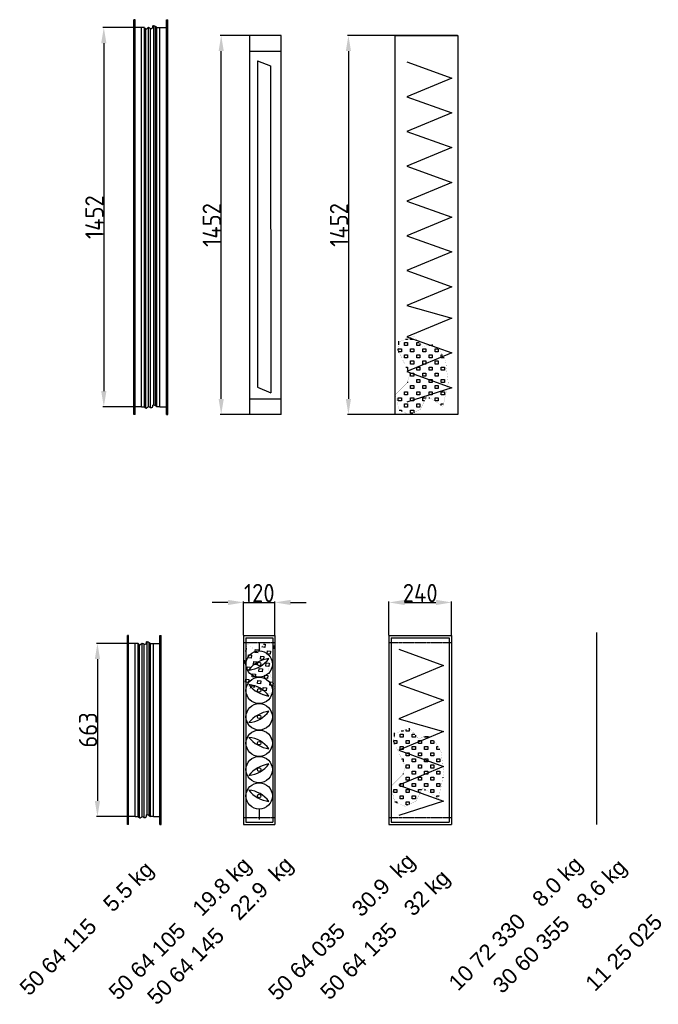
# Model space of a CAD drawing. Extents: x 16735 to 28368, y 1617 to 11525.
# Tile 1 of 13: x 16735 to 19181, y 2984 to 6754. Entities that reach past the tile are written whole.
import ezdxf

# ---------------------------------------------------------------- set-up
doc = ezdxf.new("R2010")
doc.units = 0
doc.header["$LTSCALE"] = 2
doc.header["$PDMODE"] = 3
doc.header["$PDSIZE"] = 0.5
doc.linetypes.add('HIDDEN', pattern=[0.375, 0.25, -0.125])
doc.layers.get('0').update_dxf_attribs({"linetype": 'CONTINUOUS'})
doc.layers.get('DEFPOINTS').update_dxf_attribs({"linetype": 'CONTINUOUS'})
for name, color, linetype in [('HIDDEN', 4, 'HIDDEN'), ('MARK BV', 7, 'CONTINUOUS'), ('MATEN', 5, 'CONTINUOUS'), ('TEXT', 5, 'CONTINUOUS')]:
    doc.layers.add(name, color=color, linetype=linetype)
doc.styles.add('Dimensions', font='arial.ttf')
doc.styles.get("Standard").update_dxf_attribs({"font": 'ISOCP'})
doc.dimstyles.new('STANDARD$0', dxfattribs={"dimscale": 5, "dimtxt": 3, "dimasz": 3, "dimexe": 2, "dimexo": 1, "dimgap": 0.5, "dimtad": 1, "dimdec": 1, "dimdsep": 46, "dimtxsty": 'Standard', "dimcen": -1, "dimclrd": 256, "dimclre": 256, "dimclrt": 256, "dimadec": 0, "dimazin": 0, "dimtfac": 1, "dimtdec": 0, "dimtmove": 0, "dimatfit": 3, "dimfxl": 0, "dimtvp": 0.75, "dimtolj": 1, "dimtzin": 0, "dimarcsym": 0})

# ---------------------------------------------------------------- blocks, each defined once
blk = doc.blocks.new('*D16')
at = {"layer": 'DEFPOINTS', "color": 0}
for p in [(17712.8, 4522.4), (17592.8, 4395.5), (17712.8, 4395.5)]:
    blk.add_point(p, dxfattribs=at)
at = {"layer": 'MATEN', "lineweight": -2}
for p, q in [((17592.8, 4397.5), (17592.8, 4526.4)), ((17712.8, 4397.5), (17712.8, 4526.4)), ((17532.8, 4522.4), (17472.8, 4522.4)), ((17592.8, 4522.4), (17712.8, 4522.4)), ((17772.8, 4522.4), (17832.8, 4522.4))]:
    blk.add_line(p, q, dxfattribs=at)
at = {"layer": 'MATEN'}
for points in [[(17532.8, 4532.4), (17532.8, 4512.4), (17592.8, 4522.4)], [(17772.8, 4532.4), (17772.8, 4512.4), (17712.8, 4522.4)]]:
    blk.add_solid(points, dxfattribs=at)
at = {"layer": 'MATEN', "insert": (17652.8, 4558.4), "char_height": 70, "attachment_point": 5}
blk.add_mtext('\\A1;120', dxfattribs=at)
blk = doc.blocks.new('*D17')
at = {"layer": 'DEFPOINTS', "color": 0}
for p in [(18389.4, 4522.4), (18149.4, 4395.5), (18389.4, 4395.5)]:
    blk.add_point(p, dxfattribs=at)
at = {"layer": 'MATEN', "lineweight": -2}
for p, q in [((18149.4, 4397.5), (18149.4, 4526.4)), ((18389.4, 4397.5), (18389.4, 4526.4)), ((18209.4, 4522.4), (18329.4, 4522.4))]:
    blk.add_line(p, q, dxfattribs=at)
at = {"layer": 'MATEN'}
for points in [[(18209.4, 4532.4), (18209.4, 4512.4), (18149.4, 4522.4)], [(18329.4, 4532.4), (18329.4, 4512.4), (18389.4, 4522.4)]]:
    blk.add_solid(points, dxfattribs=at)
at = {"layer": 'MATEN', "insert": (18269.4, 4558.4), "char_height": 70, "attachment_point": 5}
blk.add_mtext('\\A1;240', dxfattribs=at)
blk = doc.blocks.new('*D7')
at = {"layer": 'DEFPOINTS', "color": 0}
for p in [(17147.6, 4365.5), (17033.1, 3702.5), (17147.6, 3702.5)]:
    blk.add_point(p, dxfattribs=at)
at = {"layer": 'MATEN', "lineweight": -2}
for p, q in [((17145.6, 4365.5), (17029.1, 4365.5)), ((17033.1, 4305.5), (17033.1, 3762.5)), ((17145.6, 3702.5), (17029.1, 3702.5))]:
    blk.add_line(p, q, dxfattribs=at)
at = {"layer": 'MATEN'}
for points in [[(17023.1, 4305.5), (17043.1, 4305.5), (17033.1, 4365.5)], [(17023.1, 3762.5), (17043.1, 3762.5), (17033.1, 3702.5)]]:
    blk.add_solid(points, dxfattribs=at)
at = {"layer": 'MATEN', "insert": (16997.1, 4034), "char_height": 70, "attachment_point": 5, "rotation": 90}
blk.add_mtext('\\A1;663', dxfattribs=at)
blk = doc.blocks.new('*D32')
at = {"layer": 'DEFPOINTS', "color": 0}
for p in [(18414, 6693.5), (17994.4, 5241.5), (18414, 5241.5)]:
    blk.add_point(p, dxfattribs=at)
at = {"layer": 'MATEN', "lineweight": -2}
for p, q in [((18412, 6693.5), (17990.4, 6693.5)), ((17994.4, 6633.5), (17994.4, 5301.5)), ((18412, 5241.5), (17990.4, 5241.5))]:
    blk.add_line(p, q, dxfattribs=at)
at = {"layer": 'MATEN'}
for points in [[(17984.4, 6633.5), (18004.4, 6633.5), (17994.4, 6693.5)], [(17984.4, 5301.5), (18004.4, 5301.5), (17994.4, 5241.5)]]:
    blk.add_solid(points, dxfattribs=at)
at = {"layer": 'MATEN', "insert": (17958.4, 5967.5), "char_height": 70, "attachment_point": 5, "rotation": 90}
blk.add_mtext('\\A1;1452', dxfattribs=at)
blk = doc.blocks.new('*D33')
at = {"layer": 'DEFPOINTS', "color": 0}
for p in [(17507.1, 6693.5), (17737.4, 6693.5), (17737.4, 5241.5)]:
    blk.add_point(p, dxfattribs=at)
at = {"layer": 'MATEN', "lineweight": -2}
for p, q in [((17735.4, 6693.5), (17503.1, 6693.5)), ((17507.1, 5301.5), (17507.1, 6633.5)), ((17735.4, 5241.5), (17503.1, 5241.5))]:
    blk.add_line(p, q, dxfattribs=at)
at = {"layer": 'MATEN'}
for points in [[(17497.1, 6633.5), (17517.1, 6633.5), (17507.1, 6693.5)], [(17497.1, 5301.5), (17517.1, 5301.5), (17507.1, 5241.5)]]:
    blk.add_solid(points, dxfattribs=at)
at = {"layer": 'MATEN', "insert": (17471.1, 5967.5), "char_height": 70, "attachment_point": 5, "rotation": 90}
blk.add_mtext('\\A1;1452', dxfattribs=at)
blk = doc.blocks.new('*D44')
at = {"layer": 'DEFPOINTS', "color": 0}
for p in [(17172.1, 6723.6), (17057.5, 5271.5), (17172.1, 5271.5)]:
    blk.add_point(p, dxfattribs=at)
at = {"layer": 'MATEN', "lineweight": -2}
for p, q in [((17170.1, 6723.6), (17053.5, 6723.6)), ((17057.5, 6663.6), (17057.5, 5331.5)), ((17170.1, 5271.5), (17053.5, 5271.5))]:
    blk.add_line(p, q, dxfattribs=at)
at = {"layer": 'MATEN'}
for points in [[(17047.5, 6663.6), (17067.5, 6663.6), (17057.5, 6723.6)], [(17047.5, 5331.5), (17067.5, 5331.5), (17057.5, 5271.5)]]:
    blk.add_solid(points, dxfattribs=at)
at = {"layer": 'MATEN', "insert": (17021.5, 5997.5), "char_height": 70, "attachment_point": 5, "rotation": 90}
blk.add_mtext('\\A1;1452', dxfattribs=at)

msp = doc.modelspace()

# ---------------------------------------------------------------- linework, layer by layer
for p, q in [((17617.37, 5241.52), (17617.37, 6693.52)), ((17737.37, 6693.52), (17617.37, 6693.52)), ((17737.37, 5241.52), (17737.37, 6693.52)), ((18173.97, 5241.52), (18173.97, 6693.52)), ((18173.97, 6693.52), (18413.97, 6693.52)), ((18413.97, 6693.52), (18413.97, 5241.52)), ((17617.37, 6633.52), (17737.37, 6633.52)), ((17646.26, 6596.63), (17646.26, 5346.63)), ((17646.26, 6596.63), (17696.26, 6576.63)), ((17696.26, 6576.63), (17697.1, 5325.34)), ((17646.26, 5346.63), (17697.1, 5325.34)), ((17617.37, 5301.52), (17737.37, 5301.52)), ((17737.37, 5241.52), (17617.37, 5241.52)), ((18413.97, 5241.52), (18173.97, 5241.52))]:
    msp.add_line(p, q)
at = {"layer": 'HIDDEN'}
for p, q in [((17592.81, 4369), (17712.81, 4369)), ((18149.4, 4369), (18389.4, 4369)), ((17592.81, 3699), (17712.81, 3699)), ((18149.4, 3699), (18389.4, 3699))]:
    msp.add_line(p, q, dxfattribs=at)
at = {"layer": 'MARK BV'}
for p, q in [((17172.09, 5241.52), (17172.09, 6753.55)), ((17177.09, 6753.55), (17172.09, 6753.55)), ((17177.09, 5241.52), (17177.09, 6753.55)), ((17297.09, 5241.52), (17297.09, 6753.55)), ((17297.09, 6753.55), (17302.09, 6753.55)), ((17302.09, 5241.52), (17302.09, 6753.55)), ((17202.09, 6723.55), (17172.09, 6723.55)), ((17212.98, 6723.55), (17172.09, 6723.55)), ((17202.09, 5271.52), (17202.09, 6723.55)), ((17212.98, 5271.52), (17212.98, 6721.51)), ((17218.72, 5267.5), (17218.72, 6718.73)), ((17229.05, 5272.1), (17229.05, 6724.41)), ((17236.52, 5269.22), (17236.52, 6720.31)), ((17248.58, 5278.42), (17248.58, 6731.32)), ((17255.47, 5276.69), (17255.47, 6727.72)), ((17261.2, 5271.52), (17261.2, 6723.55)), ((17261.2, 6723.55), (17302.09, 6723.55)), ((17272.09, 5271.52), (17272.09, 6723.55)), ((17272.09, 6723.55), (17302.09, 6723.55)), ((18218.66, 6591.98), (18390.07, 6530.2)), ((18390.07, 6530.2), (18218.66, 6458.81)), ((18218.66, 6458.81), (18390.07, 6397.03)), ((18390.07, 6397.03), (18218.66, 6325.65)), ((18218.66, 6325.65), (18390.07, 6263.87)), ((18390.07, 6263.87), (18218.66, 6192.48)), ((18218.66, 6192.48), (18390.07, 6130.7)), ((18390.07, 6130.7), (18218.66, 6059.31)), ((18218.66, 6059.31), (18390.07, 5997.53)), ((18390.07, 5997.53), (18218.66, 5926.15)), ((18218.66, 5926.15), (18390.07, 5864.37)), ((18390.07, 5864.37), (18218.66, 5792.98)), ((18218.66, 5792.98), (18390.07, 5731.2)), ((18390.07, 5731.2), (18218.66, 5659.81)), ((18218.66, 5659.81), (18390.07, 5610.94)), ((18390.07, 5610.94), (18218.66, 5539.55)), ((18186.04, 5523.13), (18186.04, 5508.43)), ((18209.08, 5505.75), (18209.08, 5517.51)), ((18209.08, 5517.51), (18220.84, 5517.51)), ((18220.84, 5505.75), (18209.08, 5505.75)), ((18220.84, 5529.27), (18213.59, 5529.27)), ((18218.66, 5539.55), (18390.07, 5477.68)), ((18220.84, 5531.91), (18220.84, 5529.27)), ((18220.84, 5517.51), (18220.84, 5505.75)), ((18232.6, 5529.27), (18232.6, 5536.19)), ((18244.36, 5529.27), (18232.6, 5529.27)), ((18256.12, 5505.75), (18256.12, 5517.51)), ((18256.12, 5517.51), (18265.15, 5517.51)), ((18267.88, 5505.75), (18256.12, 5505.75)), ((18267.88, 5514.39), (18267.88, 5505.75)), ((18303.16, 5505.75), (18303.16, 5509.23)), ((18314.92, 5505.75), (18303.16, 5505.75)), ((18314.92, 5510.25), (18314.92, 5505.75)), ((18185.56, 5486.88), (18185.56, 5493.99)), ((18185.56, 5493.99), (18197.32, 5493.99)), ((18186.04, 5485.88), (18186.04, 5479.03)), ((18197.32, 5482.23), (18187.76, 5482.23)), ((18197.32, 5493.99), (18197.32, 5482.23)), ((18209.08, 5458.71), (18209.08, 5470.47)), ((18209.08, 5470.47), (18220.84, 5470.47)), ((18390.07, 5477.68), (18218.66, 5406.3)), ((18220.84, 5470.47), (18220.84, 5458.71)), ((18232.6, 5482.23), (18232.6, 5493.99)), ((18232.6, 5493.99), (18244.36, 5493.99)), ((18244.36, 5482.23), (18232.6, 5482.23)), ((18244.36, 5493.99), (18244.36, 5482.23)), ((18256.12, 5458.71), (18256.12, 5470.47)), ((18256.12, 5470.47), (18267.88, 5470.47)), ((18267.88, 5470.47), (18267.88, 5458.71)), ((18279.64, 5482.23), (18279.64, 5493.99)), ((18279.64, 5493.99), (18291.4, 5493.99)), ((18291.4, 5482.23), (18279.64, 5482.23)), ((18291.4, 5493.99), (18291.4, 5482.23)), ((18303.16, 5458.71), (18303.16, 5470.47)), ((18303.16, 5470.47), (18314.92, 5470.47)), ((18314.92, 5470.47), (18314.92, 5458.71)), ((18326.68, 5482.23), (18326.68, 5493.99)), ((18326.68, 5493.99), (18337.15, 5493.99)), ((18338.44, 5482.23), (18326.68, 5482.23)), ((18338.44, 5492.7), (18338.44, 5482.23)), ((18350.2, 5458.71), (18350.2, 5470.47)), ((18350.2, 5470.47), (18354.48, 5470.47)), ((18220.84, 5458.71), (18209.08, 5458.71)), ((18232.6, 5435.19), (18232.6, 5446.95)), ((18232.6, 5446.95), (18244.36, 5446.95)), ((18244.36, 5435.19), (18232.6, 5435.19)), ((18244.36, 5446.95), (18244.36, 5435.19)), ((18267.88, 5458.71), (18256.12, 5458.71)), ((18279.64, 5435.19), (18279.64, 5446.95)), ((18279.64, 5446.95), (18291.4, 5446.95)), ((18291.4, 5435.19), (18279.64, 5435.19)), ((18291.4, 5446.95), (18291.4, 5435.19)), ((18314.92, 5458.71), (18303.16, 5458.71)), ((18326.68, 5435.19), (18326.68, 5446.95)), ((18326.68, 5446.95), (18338.44, 5446.95)), ((18338.44, 5435.19), (18326.68, 5435.19)), ((18338.44, 5446.95), (18338.44, 5435.19)), ((18361.19, 5458.71), (18350.2, 5458.71)), ((18215.44, 5423.77), (18215.44, 5420.23)), ((18215.59, 5423.43), (18220.84, 5423.43)), ((18218.66, 5406.3), (18390.07, 5344.43)), ((18220.84, 5423.43), (18220.84, 5412.35)), ((18232.6, 5388.15), (18232.6, 5399.91)), ((18232.6, 5399.91), (18244.36, 5399.91)), ((18244.36, 5399.91), (18244.36, 5388.15)), ((18256.12, 5411.67), (18256.12, 5423.43)), ((18256.12, 5423.43), (18267.88, 5423.43)), ((18267.88, 5411.67), (18256.12, 5411.67)), ((18267.88, 5423.43), (18267.88, 5411.67)), ((18279.64, 5388.15), (18279.64, 5399.91)), ((18279.64, 5399.91), (18291.4, 5399.91)), ((18291.4, 5399.91), (18291.4, 5388.15)), ((18303.16, 5411.67), (18303.16, 5423.43)), ((18303.16, 5423.43), (18314.92, 5423.43)), ((18314.92, 5411.67), (18303.16, 5411.67)), ((18314.92, 5423.43), (18314.92, 5411.67)), ((18326.68, 5388.15), (18326.68, 5399.91)), ((18326.68, 5399.91), (18338.44, 5399.91)), ((18338.44, 5399.91), (18338.44, 5388.15)), ((18350.2, 5411.67), (18350.2, 5423.43)), ((18350.2, 5423.43), (18361.96, 5423.43)), ((18361.96, 5411.67), (18350.2, 5411.67)), ((18361.96, 5423.43), (18361.96, 5411.67)), ((18220.84, 5364.63), (18220.04, 5364.63)), ((18220.84, 5367.02), (18220.84, 5364.63)), ((18244.36, 5388.15), (18232.6, 5388.15)), ((18256.12, 5364.63), (18256.12, 5376.39)), ((18256.12, 5376.39), (18267.88, 5376.39)), ((18267.88, 5364.63), (18256.12, 5364.63)), ((18267.88, 5376.39), (18267.88, 5364.63)), ((18291.4, 5388.15), (18279.64, 5388.15)), ((18303.16, 5364.63), (18303.16, 5376.39)), ((18303.16, 5376.39), (18314.92, 5376.39)), ((18314.92, 5364.63), (18303.16, 5364.63)), ((18314.92, 5376.39), (18314.92, 5364.63)), ((18338.44, 5388.15), (18326.68, 5388.15)), ((18350.2, 5364.63), (18350.2, 5376.39)), ((18350.2, 5376.39), (18361.96, 5376.39)), ((18361.96, 5364.63), (18350.2, 5364.63)), ((18361.96, 5376.39), (18361.96, 5364.63)), ((18209.08, 5317.59), (18209.08, 5329.35)), ((18209.08, 5329.35), (18220.84, 5329.35)), ((18220.84, 5317.59), (18209.08, 5317.59)), ((18390.07, 5344.43), (18218.66, 5289.75)), ((18220.84, 5329.35), (18220.84, 5317.59)), ((18232.6, 5341.11), (18232.6, 5352.87)), ((18232.6, 5352.87), (18244.36, 5352.87)), ((18244.36, 5341.11), (18232.6, 5341.11)), ((18244.36, 5352.87), (18244.36, 5341.11)), ((18256.12, 5317.59), (18256.12, 5329.35)), ((18256.12, 5329.35), (18267.88, 5329.35)), ((18267.88, 5317.59), (18256.12, 5317.59)), ((18267.88, 5329.35), (18267.88, 5317.59)), ((18279.64, 5341.11), (18279.64, 5352.87)), ((18279.64, 5352.87), (18291.4, 5352.87)), ((18291.4, 5341.11), (18279.64, 5341.11)), ((18291.4, 5352.87), (18291.4, 5341.11)), ((18303.16, 5317.59), (18303.16, 5329.35)), ((18303.16, 5329.35), (18314.92, 5329.35)), ((18314.92, 5317.59), (18303.16, 5317.59)), ((18314.92, 5329.35), (18314.92, 5317.59)), ((18326.68, 5341.11), (18326.68, 5352.87)), ((18326.68, 5352.87), (18338.44, 5352.87)), ((18338.44, 5341.11), (18326.68, 5341.11)), ((18338.44, 5352.87), (18338.44, 5341.11)), ((18350.2, 5317.59), (18350.2, 5329.35)), ((18350.2, 5329.35), (18361.96, 5329.35)), ((18361.96, 5317.59), (18350.2, 5317.59)), ((18361.96, 5329.35), (18361.96, 5317.59)), ((18185.56, 5294.07), (18185.56, 5305.83)), ((18185.56, 5305.83), (18197.32, 5305.83)), ((18197.32, 5294.07), (18185.56, 5294.07)), ((18197.32, 5305.83), (18197.32, 5294.07)), ((18209.08, 5270.55), (18209.08, 5282.31)), ((18209.08, 5282.31), (18220.84, 5282.31)), ((18220.84, 5282.31), (18220.84, 5270.55)), ((18232.6, 5294.07), (18232.6, 5305.83)), ((18232.6, 5305.83), (18244.36, 5305.83)), ((18244.36, 5294.07), (18232.6, 5294.07)), ((18244.36, 5305.83), (18244.36, 5294.07)), ((18256.12, 5270.55), (18256.12, 5282.31)), ((18256.12, 5282.31), (18267.88, 5282.31)), ((18267.88, 5282.31), (18267.88, 5270.55)), ((18279.64, 5294.07), (18279.64, 5305.83)), ((18279.64, 5305.83), (18291.4, 5305.83)), ((18286.36, 5294.07), (18279.64, 5294.07)), ((18291.4, 5305.83), (18291.4, 5304.16)), ((18303.64, 5307.13), (18303.64, 5302.63)), ((18326.68, 5294.07), (18326.68, 5305.83)), ((18326.68, 5305.83), (18338.44, 5305.83)), ((18338.44, 5294.07), (18326.68, 5294.07)), ((18338.44, 5305.83), (18338.44, 5294.07)), ((18350.2, 5276.06), (18350.2, 5282.31)), ((18350.2, 5282.31), (18358.68, 5282.31)), ((17202.09, 5271.52), (17172.09, 5271.52)), ((17177.09, 5241.52), (17172.09, 5241.52)), ((17202.09, 5271.52), (17212.98, 5271.52)), ((17272.09, 5271.52), (17261.2, 5271.52)), ((17272.09, 5271.52), (17302.09, 5271.52)), ((17297.09, 5241.52), (17302.09, 5241.52)), ((18188.65, 5258.79), (18197.32, 5258.79)), ((18197.32, 5258.79), (18197.32, 5253.67)), ((18220.84, 5270.55), (18209.08, 5270.55)), ((18232.6, 5247.03), (18232.6, 5258.79)), ((18232.6, 5258.79), (18244.36, 5258.79)), ((18240.72, 5247.03), (18232.6, 5247.03)), ((18244.36, 5258.79), (18244.36, 5248.86)), ((18267.88, 5270.55), (18256.12, 5270.55)), ((17147.6, 3672.5), (17147.6, 4395.53)), ((17152.6, 4395.53), (17147.6, 4395.53)), ((17152.6, 3672.5), (17152.6, 4395.53)), ((17224.09, 3709.4), (17224.09, 4373.3)), ((17272.6, 3672.5), (17272.6, 4395.53)), ((17272.6, 4395.53), (17277.6, 4395.53)), ((17277.6, 3672.5), (17277.6, 4395.53)), ((17592.81, 4395.5), (17712.81, 4395.5)), ((17592.81, 4395.5), (17592.81, 3672.5)), ((17601.31, 4387), (17704.31, 4387)), ((17601.31, 4387), (17601.31, 3681)), ((17704.31, 4387), (17704.31, 3681)), ((17712.81, 4395.5), (17712.81, 3672.5)), ((18149.4, 4395.5), (18389.4, 4395.5)), ((18149.4, 4395.5), (18149.4, 3672.5)), ((18157.9, 4387), (18380.9, 4387)), ((18157.9, 4387), (18157.9, 3681)), ((18380.9, 4387), (18380.9, 3681)), ((18389.4, 4395.5), (18389.4, 3672.5)), ((18944.85, 4407.91), (18944.85, 3672.5)), ((17177.6, 4365.53), (17147.6, 4365.53)), ((17188.49, 4365.53), (17147.6, 4365.53)), ((17177.6, 3702.5), (17177.6, 4365.53)), ((17188.49, 3702.5), (17188.49, 4363.49)), ((17194.23, 3698.48), (17194.23, 4360.71)), ((17204.57, 3703.08), (17204.57, 4366.39)), ((17212.04, 3700.2), (17212.04, 4362.29)), ((17230.99, 3707.67), (17230.99, 4369.7)), ((17236.72, 3702.5), (17236.72, 4365.53)), ((17236.72, 4365.53), (17277.6, 4365.53)), ((17247.6, 3702.5), (17247.6, 4365.53)), ((17247.6, 4365.53), (17277.6, 4365.53)), ((17601.49, 4335.23), (17599.1, 4335.5)), ((17602.84, 4346.91), (17601.49, 4335.23)), ((17636.54, 4331.18), (17637.88, 4342.86)), ((17637.88, 4342.86), (17649.57, 4341.51)), ((17652.53, 4369), (17652.53, 4337.03)), ((17662.6, 4351.85), (17662.73, 4353.03)), ((17674.28, 4350.5), (17662.6, 4351.85)), ((17669.2, 4362.92), (17675.63, 4362.18)), ((17675.63, 4362.18), (17674.28, 4350.5)), ((17683.27, 4325.79), (17684.61, 4337.47)), ((17684.61, 4337.47), (17696.3, 4336.12)), ((17696.3, 4336.12), (17694.95, 4324.44)), ((17709.33, 4346.45), (17710.68, 4358.14)), ((17712.81, 4346.05), (17709.33, 4346.45)), ((17710.68, 4358.14), (17712.81, 4357.89)), ((18187.09, 4342.9), (18358.51, 4281.12)), ((17592.81, 4300.71), (17597.44, 4300.18)), ((17597.44, 4300.18), (17596.09, 4288.5)), ((17610.47, 4310.51), (17611.82, 4322.2)), ((17622.16, 4309.16), (17610.47, 4310.51)), ((17611.82, 4322.2), (17623.51, 4320.85)), ((17623.51, 4320.85), (17622.16, 4309.16)), ((17648.22, 4329.83), (17636.54, 4331.18)), ((17657.2, 4305.12), (17658.55, 4316.8)), ((17668.89, 4303.77), (17657.2, 4305.12)), ((17658.55, 4316.8), (17670.23, 4315.45)), ((17670.23, 4315.45), (17668.89, 4303.77)), ((17694.95, 4324.44), (17683.27, 4325.79)), ((17596.09, 4288.5), (17592.81, 4288.88)), ((17605.08, 4263.78), (17606.43, 4275.47)), ((17616.76, 4262.43), (17605.08, 4263.78)), ((17606.43, 4275.47), (17618.11, 4274.12)), ((17618.11, 4274.12), (17616.76, 4262.43)), ((17631.14, 4284.45), (17632.49, 4296.13)), ((17642.82, 4283.1), (17631.14, 4284.45)), ((17632.49, 4296.13), (17644.17, 4294.78)), ((17644.17, 4294.78), (17642.82, 4283.1)), ((17651.81, 4258.39), (17653.16, 4270.07)), ((17653.16, 4270.07), (17664.84, 4268.72)), ((17664.84, 4268.72), (17663.49, 4257.04)), ((17677.87, 4279.06), (17679.22, 4290.74)), ((17689.55, 4277.71), (17677.87, 4279.06)), ((17679.22, 4290.74), (17690.9, 4289.39)), ((17690.9, 4289.39), (17689.55, 4277.71)), ((18358.51, 4281.12), (18187.09, 4209.73)), ((17599.69, 4217.05), (17601.03, 4228.74)), ((17601.03, 4228.74), (17612.72, 4227.39)), ((17612.72, 4227.39), (17611.37, 4215.71)), ((17625.75, 4237.72), (17627.1, 4249.4)), ((17637.43, 4236.37), (17625.75, 4237.72)), ((17627.1, 4249.4), (17638.78, 4248.06)), ((17638.78, 4248.06), (17637.43, 4236.37)), ((17646.41, 4211.66), (17647.76, 4223.34)), ((17647.76, 4223.34), (17659.45, 4221.99)), ((17663.49, 4257.04), (17651.81, 4258.39)), ((17672.48, 4232.33), (17673.83, 4244.01)), ((17684.16, 4230.98), (17672.48, 4232.33)), ((17673.83, 4244.01), (17685.51, 4242.66)), ((17685.51, 4242.66), (17684.16, 4230.98)), ((17611.37, 4215.71), (17599.69, 4217.05)), ((17620.67, 4193.71), (17621.7, 4202.67)), ((17621.7, 4202.67), (17633.38, 4201.33)), ((17633.38, 4201.33), (17632.7, 4195.41)), ((17658.1, 4210.31), (17646.41, 4211.66)), ((17659.45, 4221.99), (17658.1, 4210.31)), ((17667.08, 4185.6), (17668.43, 4197.28)), ((17678.76, 4184.25), (17667.08, 4185.6)), ((17668.43, 4197.28), (17680.11, 4195.93)), ((17680.11, 4195.93), (17678.76, 4184.25)), ((17693.14, 4206.26), (17694.49, 4217.95)), ((17704.83, 4204.92), (17693.14, 4206.26)), ((17694.49, 4217.95), (17704.4, 4216.8)), ((17705.74, 4212.85), (17704.83, 4204.92)), ((18187.09, 4209.73), (18358.51, 4147.95)), ((18358.51, 4147.95), (18187.09, 4076.57)), ((18187.09, 4076.57), (18358.51, 4027.69)), ((18215.68, 4029.52), (18215.68, 4036.44)), ((18227.44, 4041.28), (18227.44, 4029.52)), ((18169.12, 4023.38), (18169.12, 4008.68)), ((18358.51, 4027.69), (18187.09, 3956.31)), ((18192.16, 4006), (18192.16, 4017.76)), ((18192.16, 4017.76), (18203.92, 4017.76)), ((18203.92, 4006), (18192.16, 4006)), ((18203.92, 4029.52), (18196.67, 4029.52)), ((18203.92, 4032.16), (18203.92, 4029.52)), ((18203.92, 4017.76), (18203.92, 4006)), ((18227.44, 4029.52), (18215.68, 4029.52)), ((18239.2, 4006), (18239.2, 4017.76)), ((18239.2, 4017.76), (18248.23, 4017.76)), ((18250.96, 4006), (18239.2, 4006)), ((18250.96, 4014.64), (18250.96, 4006)), ((18286.24, 4006), (18286.24, 4009.48)), ((18298, 4006), (18286.24, 4006)), ((18298, 4010.5), (18298, 4006)), ((18168.64, 3987.13), (18168.64, 3994.24)), ((18168.64, 3994.24), (18180.4, 3994.24)), ((18169.12, 3986.13), (18169.12, 3979.28)), ((18180.4, 3982.48), (18170.84, 3982.48)), ((18180.4, 3994.24), (18180.4, 3982.48)), ((18192.16, 3958.96), (18192.16, 3970.72)), ((18192.16, 3970.72), (18203.92, 3970.72)), ((18203.92, 3958.96), (18192.16, 3958.96)), ((18203.92, 3970.72), (18203.92, 3958.96)), ((18215.68, 3982.48), (18215.68, 3994.24)), ((18215.68, 3994.24), (18227.44, 3994.24)), ((18227.44, 3982.48), (18215.68, 3982.48)), ((18227.44, 3994.24), (18227.44, 3982.48)), ((18239.2, 3958.96), (18239.2, 3970.72)), ((18239.2, 3970.72), (18250.96, 3970.72)), ((18250.96, 3958.96), (18239.2, 3958.96)), ((18250.96, 3970.72), (18250.96, 3958.96)), ((18262.72, 3982.48), (18262.72, 3994.24)), ((18262.72, 3994.24), (18274.48, 3994.24)), ((18274.48, 3982.48), (18262.72, 3982.48)), ((18274.48, 3994.24), (18274.48, 3982.48)), ((18286.24, 3958.96), (18286.24, 3970.72)), ((18286.24, 3970.72), (18298, 3970.72)), ((18298, 3958.96), (18286.24, 3958.96)), ((18298, 3970.72), (18298, 3958.96)), ((18309.76, 3982.48), (18309.76, 3994.24)), ((18309.76, 3994.24), (18320.23, 3994.24)), ((18321.52, 3982.48), (18309.76, 3982.48)), ((18321.52, 3992.95), (18321.52, 3982.48)), ((18333.28, 3958.96), (18333.28, 3970.72)), ((18333.28, 3970.72), (18337.56, 3970.72)), ((18344.28, 3958.96), (18333.28, 3958.96)), ((18187.09, 3956.31), (18358.51, 3894.44)), ((18198.52, 3924.02), (18198.52, 3920.48)), ((18198.68, 3923.68), (18203.92, 3923.68)), ((18203.92, 3923.68), (18203.92, 3912.6)), ((18215.68, 3935.44), (18215.68, 3947.2)), ((18215.68, 3947.2), (18227.44, 3947.2)), ((18227.44, 3935.44), (18215.68, 3935.44)), ((18227.44, 3947.2), (18227.44, 3935.44)), ((18239.2, 3911.92), (18239.2, 3923.68)), ((18239.2, 3923.68), (18250.96, 3923.68)), ((18250.96, 3923.68), (18250.96, 3911.92)), ((18262.72, 3935.44), (18262.72, 3947.2)), ((18262.72, 3947.2), (18274.48, 3947.2)), ((18274.48, 3935.44), (18262.72, 3935.44)), ((18274.48, 3947.2), (18274.48, 3935.44)), ((18286.24, 3911.92), (18286.24, 3923.68)), ((18286.24, 3923.68), (18298, 3923.68)), ((18298, 3923.68), (18298, 3911.92)), ((18309.76, 3935.44), (18309.76, 3947.2)), ((18309.76, 3947.2), (18321.52, 3947.2)), ((18321.52, 3935.44), (18309.76, 3935.44)), ((18321.52, 3947.2), (18321.52, 3935.44)), ((18333.28, 3911.92), (18333.28, 3923.68)), ((18333.28, 3923.68), (18345.04, 3923.68)), ((18345.04, 3923.68), (18345.04, 3911.92)), ((18358.51, 3894.44), (18187.09, 3823.05)), ((18215.68, 3888.4), (18215.68, 3900.16)), ((18215.68, 3900.16), (18227.44, 3900.16)), ((18227.44, 3888.4), (18215.68, 3888.4)), ((18227.44, 3900.16), (18227.44, 3888.4)), ((18250.96, 3911.92), (18239.2, 3911.92)), ((18262.72, 3888.4), (18262.72, 3900.16)), ((18262.72, 3900.16), (18274.48, 3900.16)), ((18274.48, 3888.4), (18262.72, 3888.4)), ((18274.48, 3900.16), (18274.48, 3888.4)), ((18298, 3911.92), (18286.24, 3911.92)), ((18309.76, 3888.4), (18309.76, 3900.16)), ((18309.76, 3900.16), (18321.52, 3900.16)), ((18321.52, 3888.4), (18309.76, 3888.4)), ((18321.52, 3900.16), (18321.52, 3888.4)), ((18345.04, 3911.92), (18333.28, 3911.92)), ((18203.92, 3864.88), (18203.13, 3864.88)), ((18203.92, 3867.27), (18203.92, 3864.88)), ((18215.68, 3841.36), (18215.68, 3853.12)), ((18215.68, 3853.12), (18227.44, 3853.12)), ((18227.44, 3853.12), (18227.44, 3841.36)), ((18239.2, 3864.88), (18239.2, 3876.64)), ((18239.2, 3876.64), (18250.96, 3876.64)), ((18250.96, 3864.88), (18239.2, 3864.88)), ((18250.96, 3876.64), (18250.96, 3864.88)), ((18262.72, 3841.36), (18262.72, 3853.12)), ((18262.72, 3853.12), (18274.48, 3853.12)), ((18274.48, 3853.12), (18274.48, 3841.36)), ((18286.24, 3864.88), (18286.24, 3876.64)), ((18286.24, 3876.64), (18298, 3876.64)), ((18298, 3864.88), (18286.24, 3864.88)), ((18298, 3876.64), (18298, 3864.88)), ((18309.76, 3841.36), (18309.76, 3853.12)), ((18309.76, 3853.12), (18321.52, 3853.12)), ((18321.52, 3853.12), (18321.52, 3841.36)), ((18333.28, 3864.88), (18333.28, 3876.64)), ((18333.28, 3876.64), (18345.04, 3876.64)), ((18345.04, 3864.88), (18333.28, 3864.88)), ((18345.04, 3876.64), (18345.04, 3864.88)), ((18356.8, 3850.3), (18356.8, 3853.12)), ((18356.8, 3853.12), (18357.43, 3853.12)), ((18187.09, 3823.05), (18358.51, 3761.18)), ((18192.16, 3817.84), (18192.16, 3829.6)), ((18192.16, 3829.6), (18203.92, 3829.6)), ((18203.92, 3817.84), (18192.16, 3817.84)), ((18203.92, 3829.6), (18203.92, 3817.84)), ((18227.44, 3841.36), (18215.68, 3841.36)), ((18239.2, 3817.84), (18239.2, 3829.6)), ((18239.2, 3829.6), (18250.96, 3829.6)), ((18250.96, 3817.84), (18239.2, 3817.84)), ((18250.96, 3829.6), (18250.96, 3817.84)), ((18274.48, 3841.36), (18262.72, 3841.36)), ((18286.24, 3817.84), (18286.24, 3829.6)), ((18286.24, 3829.6), (18298, 3829.6)), ((18298, 3817.84), (18286.24, 3817.84)), ((18298, 3829.6), (18298, 3817.84)), ((18321.52, 3841.36), (18309.76, 3841.36)), ((18333.28, 3817.84), (18333.28, 3829.6)), ((18333.28, 3829.6), (18345.04, 3829.6)), ((18345.04, 3817.84), (18333.28, 3817.84)), ((18345.04, 3829.6), (18345.04, 3817.84)), ((18168.64, 3794.32), (18168.64, 3806.08)), ((18168.64, 3806.08), (18180.4, 3806.08)), ((18180.4, 3794.32), (18168.64, 3794.32)), ((18180.4, 3806.08), (18180.4, 3794.32)), ((18192.16, 3770.8), (18192.16, 3782.56)), ((18192.16, 3782.56), (18203.92, 3782.56)), ((18203.92, 3770.8), (18192.16, 3770.8)), ((18203.92, 3782.56), (18203.92, 3770.8)), ((18215.68, 3794.32), (18215.68, 3806.08)), ((18215.68, 3806.08), (18227.44, 3806.08)), ((18227.44, 3794.32), (18215.68, 3794.32)), ((18227.44, 3806.08), (18227.44, 3794.32)), ((18239.2, 3770.8), (18239.2, 3782.56)), ((18239.2, 3782.56), (18250.96, 3782.56)), ((18250.96, 3770.8), (18239.2, 3770.8)), ((18250.96, 3782.56), (18250.96, 3770.8)), ((18262.72, 3794.32), (18262.72, 3806.08)), ((18262.72, 3806.08), (18274.48, 3806.08)), ((18269.45, 3794.32), (18262.72, 3794.32)), ((18274.48, 3806.08), (18274.48, 3804.41)), ((18286.72, 3807.38), (18286.72, 3802.88)), ((18309.76, 3794.32), (18309.76, 3806.08)), ((18309.76, 3806.08), (18321.52, 3806.08)), ((18321.52, 3794.32), (18309.76, 3794.32)), ((18321.52, 3806.08), (18321.52, 3794.32)), ((18333.28, 3776.31), (18333.28, 3782.56)), ((18333.28, 3782.56), (18341.76, 3782.56)), ((18171.74, 3759.04), (18180.4, 3759.04)), ((18180.4, 3759.04), (18180.4, 3753.92)), ((18358.51, 3761.18), (18187.09, 3706.5)), ((18215.68, 3747.28), (18215.68, 3759.04)), ((18215.68, 3759.04), (18227.44, 3759.04)), ((18223.8, 3747.28), (18215.68, 3747.28)), ((18227.44, 3759.04), (18227.44, 3749.11)), ((17177.6, 3702.5), (17147.6, 3702.5)), ((17177.6, 3702.5), (17188.49, 3702.5)), ((17247.6, 3702.5), (17236.72, 3702.5)), ((17247.6, 3702.5), (17277.6, 3702.5)), ((17652.53, 3731.03), (17652.53, 3691.86)), ((17152.6, 3672.5), (17147.6, 3672.5)), ((17272.6, 3672.5), (17277.6, 3672.5)), ((17592.81, 3672.5), (17712.81, 3672.5)), ((17601.31, 3681), (17704.31, 3681)), ((18149.4, 3672.5), (18389.4, 3672.5)), ((18157.9, 3681), (18380.9, 3681))]:
    msp.add_line(p, q, dxfattribs=at)
at = {"layer": 'MARK BV', "const_width": 0.392}
for points in [[(18320.91, 5510.25), (18346.24, 5484.89), (18366.51, 5449.4), (18376.64, 5363.21), (18356.37, 5271.94), (18295.57, 5312.51), (18270.24, 5261.8), (18229.7, 5241.52), (18189.17, 5256.73), (18173.97, 5317.58), (18219.57, 5363.21), (18229.7, 5393.63), (18184.1, 5489.97), (18189.17, 5520.39), (18244.9, 5540.67), (18280.37, 5500.11), (18305.71, 5510.25)], [(18303.99, 4010.5), (18329.32, 3985.14), (18349.59, 3949.65), (18359.73, 3863.46), (18339.46, 3772.19), (18278.66, 3812.76), (18253.32, 3762.05), (18212.79, 3741.77), (18172.25, 3756.98), (18157.05, 3817.83), (18202.65, 3863.46), (18212.79, 3893.88), (18167.18, 3990.21), (18172.25, 4020.64), (18227.99, 4040.92), (18263.46, 4000.35), (18288.79, 4010.5)]]:
    msp.add_lwpolyline(points, close=True, dxfattribs=at)
at = {"layer": 'MARK BV', "const_width": 0.274}
for points in [[(17592.81, 4317.32), (17608.63, 4363.02), (17647.66, 4329.93), (17669.35, 4363.15)], [(17712.81, 4301.56), (17696.44, 4288.57), (17686.95, 4268.23), (17710.93, 4197.58), (17704.96, 4176.83), (17664.58, 4167.2), (17643.17, 4198.26), (17624.74, 4193.24), (17614.17, 4194.46), (17598.59, 4214.12), (17592.81, 4227.64)]]:
    msp.add_lwpolyline(points, dxfattribs=at)
at = {"layer": 'MARK BV'}
for centre, radius in [((17652.53, 4286.53), 50.5), ((17652.53, 4286.53), 6.9), ((17652.53, 4185.53), 50.5), ((17652.53, 4185.53), 6.9), ((17652.53, 4084.53), 50.5), ((17652.53, 4084.53), 6.9), ((17652.53, 3983.53), 50.5), ((17652.53, 3983.53), 6.9), ((17652.53, 3882.53), 50.5), ((17652.53, 3882.53), 6.9), ((17652.53, 3781.53), 50.5), ((17652.53, 3781.53), 6.9)]:
    msp.add_circle(centre, radius, dxfattribs=at)
for centre, radius, start, end in [((17604.52, 4369.15), 105.05, 274.5919, 324.40577), ((17707.6, 4186.95), 122.33, 98.29683, 140.70084), ((17604.52, 4102.91), 105.05, 35.59423, 85.4081), ((17707.6, 4285.11), 122.33, 219.29916, 261.70317), ((17604.52, 4167.15), 105.05, 274.5919, 324.40577), ((17707.6, 3984.95), 122.33, 98.29683, 140.70084), ((17604.52, 3900.91), 105.05, 35.59423, 85.4081), ((17707.6, 4083.11), 122.33, 219.29916, 261.70317), ((17604.52, 3965.15), 105.05, 274.5919, 324.40577), ((17707.6, 3782.95), 122.33, 98.29683, 140.70084), ((17604.52, 3698.91), 105.05, 35.59423, 85.4081), ((17707.6, 3881.11), 122.33, 219.29916, 261.70317)]:
    msp.add_arc(centre, radius, start, end, dxfattribs=at)
at = {"layer": 'MARK BV', "start_tangent": (-0.918974, -0.3943182)}
for points in [[(17212.98, 6723.55), (17221.01, 6718.56), (17228.53, 6724.36), (17236.91, 6720.18), (17243.88, 6722.42), (17245.79, 6730.18), (17261.2, 6723.55)], [(17212.98, 5271.52), (17221.01, 5266.53), (17228.53, 5272.33), (17236.91, 5268.15), (17243.88, 5270.39), (17245.79, 5278.15), (17261.2, 5271.52)], [(17188.49, 4365.53), (17196.53, 4360.54), (17204.05, 4366.34), (17212.42, 4362.16), (17219.4, 4364.4), (17221.31, 4372.16), (17236.72, 4365.53)], [(17188.49, 3702.5), (17196.53, 3697.51), (17204.05, 3703.31), (17212.42, 3699.13), (17219.4, 3701.37), (17221.31, 3709.13), (17236.72, 3702.5)]]:
    msp.add_spline(points, degree=3, dxfattribs=at)

# ---------------------------------------------------------------- texts
at = {"layer": 'TEXT', "style": 'Dimensions'}
for s, p in [('30.9  kg', (18043.68, 3314.57)), ('5.5 kg', (17091.75, 3333.18)), ('19.8 kg', (17432.88, 3316.37)), ('22.9  kg', (17576.82, 3301.62)), ('8.0 kg', (18734.95, 3352.16)), ('8.6 kg', (18903.85, 3341.76)), ('32 kg', (18242.85, 3317.23)), ('10 72 330', (18414.5, 3031.71)), ('11 25 025', (18938.21, 3029.42)), ('50 64 115', (16771.3, 3012.73)), ('50 64 105', (17112.43, 2995.92)), ('50 64 035', (17723.23, 2994.12)), ('50 64 135', (17922.4, 2996.78)), ('30 60 355', (18583.4, 3021.32)), ('50 64 145', (17260.15, 2977.39))]:
    msp.add_text(s, height=60, rotation=45, dxfattribs=at).set_placement(p)

# ---------------------------------------------------------------- dimensions: what is measured, and where the dimension line sits
at = {"layer": 'MATEN'}
for base, p1, p2, picture, middle in [((17057.54, 5271.52), (17172.09, 6723.55), (17172.09, 5271.52), '*D44', (17021.53, 5997.54)), ((17033.06, 3702.5), (17147.6, 4365.53), (17147.6, 3702.5), '*D7', (16997.06, 4034.02))]:
    dim = msp.add_linear_dim(base=base, p1=p1, p2=p2, angle=90, dimstyle='STANDARD$0', override={"dimscale": 2, "dimtxt": 35, "dimasz": 30, "dimtvp": 7.5}, dxfattribs=at)
    dim.commit()
    dim.dimension.update_dxf_attribs({"geometry": picture, "text_midpoint": middle})
for base, p1, p2, picture, middle in [((17507.08, 6693.52), (17737.37, 5241.52), (17737.37, 6693.52), '*D33', (17507.08, 5967.52)), ((17994.36, 5241.52), (18413.97, 6693.52), (18413.97, 5241.52), '*D32', (17994.36, 5967.52))]:
    dim = msp.add_linear_dim(base=base, p1=p1, p2=p2, angle=90, dimstyle='STANDARD$0', override={"dimscale": 2, "dimtxt": 35, "dimasz": 30, "dimtvp": 7.5}, dxfattribs=at)
    dim.commit()
    dim.dimension.update_dxf_attribs({"geometry": picture, "text_midpoint": middle, "dimtype": 160})
for base, p1, p2, picture, middle in [((17712.81, 4522.44), (17592.81, 4395.5), (17712.81, 4395.5), '*D16', (17652.81, 4522.44)), ((18389.4, 4522.44), (18149.4, 4395.5), (18389.4, 4395.5), '*D17', (18269.4, 4522.44))]:
    dim = msp.add_linear_dim(base=base, p1=p1, p2=p2, dimstyle='STANDARD$0', override={"dimscale": 2, "dimtxt": 35, "dimasz": 30, "dimtvp": 7.5}, dxfattribs=at)
    dim.commit()
    dim.dimension.update_dxf_attribs({"geometry": picture, "text_midpoint": middle, "dimtype": 160})

doc.saveas('drawing.dxf')
